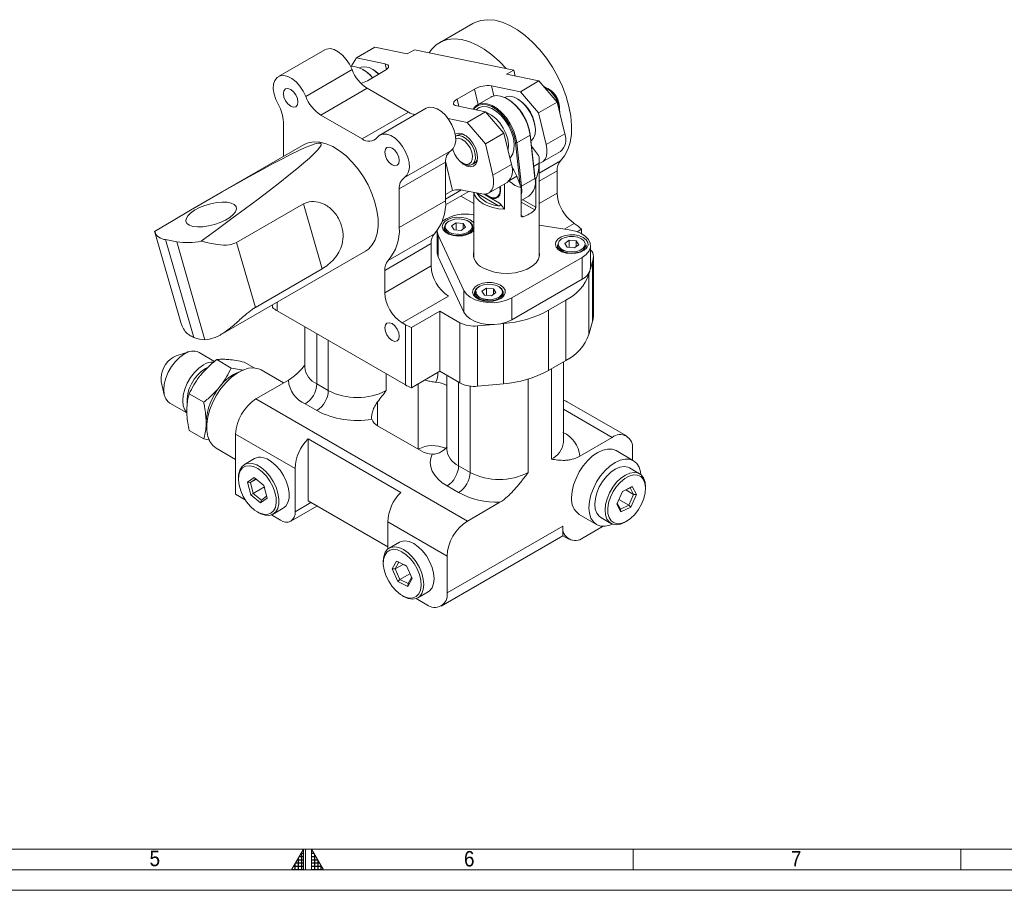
# Model space of a CAD drawing. Header units: millimetres. Extents: x 10 to 831, y 10 to 584.
# Tile 3 of 6: x 350 to 591, y 10 to 222. Entities that reach past the tile are written whole.
import ezdxf

# ---------------------------------------------------------------- set-up
doc = ezdxf.new("R2010")
doc.units = ezdxf.units.MM
doc.linetypes.add('SLD-Solido', pattern=[0])
doc.styles.add('SLDTEXTSTYLE2', font='GOTHIC.TTF', dxfattribs={"width": 0.913})

msp = doc.modelspace()

# ---------------------------------------------------------------- hatches: boundary and pattern name
at = {"linetype": 'Continuous'}
h = msp.add_hatch(dxfattribs=at)
h.set_pattern_fill('NET', color=8, scale=0.25, style=0)
h.paths.add_polyline_path([(419.5, 15), (419.5, 20), (416.61325, 15)], flags=0)
h = msp.add_hatch(dxfattribs=at)
h.set_pattern_fill('NET', color=8, scale=0.25, style=0)
h.paths.add_polyline_path([(421.5, 15), (424.38675, 15), (421.5, 20)], flags=0)

# ---------------------------------------------------------------- linework, layer by layer
at = {"color": 7, "linetype": 'SLD-Solido', "lineweight": 15}
for p, q in [((460.83234, 221.5481), (452.70061, 216.85376)), ((424.69826, 215.14093), (413.38455, 208.60967)), ((436.9495, 215.74979), (432.42402, 213.13728)), ((444.85775, 214.12648), (436.9495, 215.74979)), ((446.62551, 215.14699), (444.85775, 214.12648)), ((446.62551, 215.14699), (470.85503, 210.17345)), ((432.42402, 213.13728), (431.25946, 211.18647)), ((439.49096, 211.68666), (432.42402, 213.13728)), ((431.36199, 210.29951), (420.04828, 203.76824)), ((433.9696, 210.3337), (433.82821, 210.41535)), ((435.14613, 207.59837), (439.38877, 210.04759)), ((436.44428, 210.33358), (436.30288, 210.41523)), ((470.85503, 210.17345), (469.08726, 209.15294)), ((476.9955, 207.52963), (469.08726, 209.15294)), ((470.85503, 210.17345), (471.20468, 208.71831)), ((472.47002, 204.91713), (476.9955, 207.52963)), ((476.9955, 207.52963), (481.44486, 202.32698)), ((435.02596, 205.75513), (423.71225, 199.22387)), ((445.11881, 199.92866), (435.02596, 205.75513)), ((461.26263, 205.55759), (457.01999, 203.10837)), ((472.47002, 204.91713), (465.40308, 206.36774)), ((476.91937, 199.71448), (472.47002, 204.91713)), ((479.53459, 205.47589), (479.18109, 205.68002)), ((465.23303, 203.59969), (461.98034, 201.72195)), ((469.37502, 203.12144), (469.23362, 203.2031)), ((471.84969, 203.12133), (471.7083, 203.20298)), ((481.44486, 202.32698), (476.91937, 199.71448)), ((483.2879, 194.65679), (481.44486, 202.32698)), ((445.11881, 199.92866), (433.8051, 193.39739)), ((449.44699, 200.85379), (438.13329, 194.32252)), ((456.9178, 201.4693), (463.98474, 200.01868)), ((459.45926, 197.40617), (463.98474, 200.01868)), ((463.98474, 200.01868), (468.43409, 194.81603)), ((476.91937, 199.71448), (478.76241, 192.04428)), ((482.00906, 200.78131), (482.00906, 201.18951)), ((414.61654, 197.51734), (414.61654, 189.09494)), ((433.8051, 193.39739), (423.71225, 199.22387)), ((459.45926, 197.40617), (454.81132, 198.36025)), ((463.90861, 192.20352), (459.45926, 197.40617)), ((468.43409, 194.81603), (463.90861, 192.20352)), ((470.27713, 187.14583), (468.43409, 194.81603)), ((476.127, 195.54874), (476.127, 195.71202)), ((457.19195, 194.339), (456.6747, 194.0404)), ((471.58481, 192.44214), (471.30327, 192.41929)), ((472.45279, 182.03871), (471.30327, 192.41929)), ((471.58481, 192.44214), (474.8375, 194.31988)), ((471.58481, 192.44214), (472.76105, 181.82031)), ((474.8388, 194.46031), (474.8375, 194.31988)), ((476.01374, 183.69805), (474.8375, 194.31988)), ((474.8388, 194.46031), (475.95376, 184.3919)), ((478.76241, 192.04428), (483.2879, 194.65679)), ((419.64001, 191.99493), (397.08102, 178.97191)), ((455.45195, 190.46436), (444.13825, 183.93309)), ((456.13873, 190.28384), (455.93211, 190.85189)), ((465.75165, 184.53332), (463.90861, 192.20352)), ((477.72391, 187.67691), (482.2494, 190.28942)), ((454.21452, 187.72045), (442.90081, 181.18918)), ((454.21452, 178.30617), (454.21452, 187.72045)), ((455.92819, 180.81293), (454.21843, 187.92847)), ((458.32058, 187.51444), (458.67408, 187.31031)), ((477.04, 187.43699), (477.04648, 188.95389)), ((477.06219, 164.5092), (477.06219, 188.26085)), ((460.67438, 187.11201), (461.19163, 187.41061)), ((465.75165, 184.53332), (470.27713, 187.14583)), ((481.43813, 185.58673), (481.43813, 180.14017)), ((464.71315, 180.16595), (469.23863, 182.77846)), ((471.58103, 184.28559), (472.66796, 181.48412)), ((472.76105, 181.82031), (476.01374, 183.69805)), ((476.2035, 183.52514), (475.97653, 184.11012)), ((476.06254, 182.84098), (476.06254, 182.92262)), ((476.2035, 176.71719), (476.2035, 183.52514)), ((442.90081, 171.7749), (442.90081, 181.18918)), ((454.18669, 177.29823), (459.88827, 180.58968)), ((454.21452, 179.82365), (455.92819, 180.81293)), ((458.69526, 180.83456), (463.01436, 179.94799)), ((461.06219, 180.34871), (461.06219, 164.5092)), ((468.5612, 176.23088), (468.5612, 182.38739)), ((472.66796, 181.48412), (472.66796, 174.67617)), ((454.21452, 178.30617), (442.90081, 171.7749)), ((461.06219, 177.61501), (457.89881, 179.44119)), ((461.82024, 180.12242), (461.80207, 180.19684)), ((467.11174, 177.0677), (461.82024, 180.12242)), ((464.81911, 179.37099), (464.96051, 179.28934)), ((464.81955, 179.20743), (467.36905, 177.73563)), ((472.66796, 178.34437), (474.50894, 179.40714)), ((419.47746, 177.50868), (403.19169, 168.1071)), ((419.47746, 177.50868), (424.04741, 161.65098)), ((461.06219, 174.8463), (460.97442, 174.85987)), ((452.16269, 170.95655), (452.16269, 165.64904)), ((453.89492, 171.81375), (453.89492, 170.85915)), ((455.68755, 172.14523), (456.79352, 172.91474)), ((455.68755, 172.14523), (456.28895, 171.20755)), ((457.99633, 171.03938), (456.28895, 171.20755)), ((456.79352, 172.91474), (458.5009, 172.74657)), ((456.79352, 171.15785), (456.79352, 172.91474)), ((457.99633, 171.03938), (459.1023, 171.80889)), ((459.1023, 171.80889), (458.5009, 172.74657)), ((458.5009, 171.39045), (458.5009, 172.74657)), ((460.89492, 170.85915), (460.89492, 171.81375)), ((484.39688, 171.2368), (477.06219, 172.37136)), ((486.36209, 170.73579), (487.40155, 171.33586)), ((487.40155, 170.26587), (487.40155, 171.33586)), ((383.20013, 170.6034), (389.54437, 148.58893)), ((388.55334, 168.27122), (385.86117, 168.82384)), ((385.86117, 168.82384), (392.74759, 144.92801)), ((440.18117, 163.7162), (451.49488, 170.24747)), ((452.40121, 169.91066), (458.67724, 156.38917)), ((452.40121, 164.60315), (452.40121, 169.91066)), ((457.35735, 170.13022), (457.07454, 170.13572)), ((483.29259, 167.87518), (484.39856, 168.64469)), ((486.10593, 168.47652), (484.39856, 168.64469)), ((484.39856, 166.8878), (484.39856, 168.64469)), ((486.10593, 168.47652), (486.70734, 167.53884)), ((486.10593, 167.1204), (486.10593, 168.47652)), ((388.55334, 168.27122), (395.43976, 144.37539)), ((399.26557, 145.59294), (434.63879, 166.01347)), ((403.19169, 168.1071), (407.76164, 152.24941)), ((450.67898, 167.82986), (439.36527, 161.29859)), ((450.67898, 167.82986), (450.67898, 162.38329)), ((481.49996, 167.5437), (481.49996, 166.5891)), ((483.29259, 167.87518), (483.89399, 166.9375)), ((483.89399, 166.9375), (485.60137, 166.76933)), ((486.70734, 167.53884), (485.60137, 166.76933)), ((488.49996, 166.5891), (488.49996, 167.5437)), ((489.58515, 162.02596), (489.58515, 167.33348)), ((452.40121, 164.60315), (458.67724, 151.08165)), ((470.38847, 154.57763), (487.5349, 164.47605)), ((487.5349, 159.16853), (487.5349, 164.47605)), ((490.06283, 163.49381), (489.56302, 161.70488)), ((490.06283, 148.79608), (490.06283, 163.49381)), ((490.28703, 149.99211), (490.28703, 164.68984)), ((490.29477, 150.15272), (490.29477, 164.85045)), ((407.76164, 152.24941), (424.04741, 161.65098)), ((439.36527, 155.85203), (450.67898, 162.38329)), ((439.36527, 155.85203), (439.36527, 161.29859)), ((489.38404, 161.06428), (489.18541, 160.35337)), ((470.38847, 149.27011), (487.5349, 159.16853)), ((489.18541, 160.35337), (489.18541, 145.65564)), ((458.67724, 151.08165), (458.67724, 156.38917)), ((464.19026, 156.9787), (463.08429, 156.20918)), ((465.89764, 156.81052), (464.19026, 156.9787)), ((464.19026, 155.22181), (464.19026, 156.9787)), ((465.89764, 156.81052), (466.49905, 155.87284)), ((465.89764, 155.4544), (465.89764, 156.81052)), ((454.92162, 155.03482), (443.60792, 148.50356)), ((461.29167, 155.87771), (461.29167, 154.9231)), ((463.6857, 155.2715), (463.08429, 156.20918)), ((465.39308, 155.10333), (463.6857, 155.2715)), ((465.39308, 155.10333), (466.49905, 155.87284)), ((468.29167, 154.9231), (468.29167, 155.87771)), ((470.38847, 149.27011), (470.38847, 154.57763)), ((483.58273, 154.02775), (479.29353, 151.55165)), ((483.58273, 139.33002), (483.58273, 154.02775)), ((411.93985, 152.2626), (411.93985, 152.90965)), ((479.29353, 151.55165), (479.29353, 136.85392)), ((444.42781, 133.33251), (413.08953, 151.42371)), ((445.88098, 147.36654), (452.80031, 151.36099)), ((452.80031, 151.36099), (457.69042, 148.53798)), ((452.80031, 151.36099), (452.80031, 136.66325)), ((490.29477, 150.15272), (490.28703, 149.99211)), ((419.81933, 147.53868), (419.81933, 137.67938)), ((444.42781, 148.03024), (443.60792, 148.50356)), ((444.42781, 133.33251), (444.42781, 148.03024)), ((445.88098, 147.36654), (445.88098, 132.66881)), ((457.69042, 133.84025), (457.69042, 148.53798)), ((465.99491, 148.0993), (462.02211, 147.72939)), ((462.02211, 147.72939), (462.02211, 133.03166)), ((468.33605, 148.31729), (467.10459, 148.20263)), ((468.33605, 133.61955), (468.33605, 148.31729)), ((490.06283, 148.79608), (489.18541, 145.65564)), ((387.74648, 140.14923), (388.41623, 140.44915)), ((391.5552, 141.43807), (388.41623, 140.44915)), ((397.82475, 139.08749), (394.00811, 141.29079)), ((401.86846, 137.46161), (398.31667, 139.51201)), ((395.59537, 137.37566), (396.08462, 137.62762)), ((407.47613, 137.50166), (405.03419, 138.91137)), ((483.58273, 139.33002), (479.29353, 136.85392)), ((482.95285, 119.3102), (482.95285, 138.96639)), ((414.65601, 133.8237), (409.15594, 136.99883)), ((445.88098, 132.66881), (452.80031, 136.66325)), ((452.80031, 136.66325), (457.69042, 133.84025)), ((454.46757, 135.70076), (454.46757, 117.67738)), ((384.79739, 134.18044), (385.51074, 130.96763)), ((411.43456, 131.964), (415.82006, 134.49569)), ((422.74827, 133.59734), (425.57669, 131.96453)), ((468.33605, 133.61955), (462.02211, 133.03166)), ((395.15094, 129.10508), (391.59916, 131.15549)), ((407.89902, 129.92297), (411.43456, 131.964)), ((407.89902, 129.92297), (459.51782, 100.12408)), ((386.86495, 128.91711), (391.01612, 126.52069)), ((422.74827, 127.06555), (419.91984, 128.69836)), ((498.37287, 120.88084), (483.87719, 129.24902)), ((448.20411, 117.26865), (437.59751, 123.39171)), ((395.15094, 120.14791), (391.59916, 122.19832)), ((417.44496, 112.98158), (402.94928, 121.34976)), ((402.94928, 121.34976), (402.94928, 106.65203)), ((494.87316, 120.53428), (486.95212, 115.96156)), ((396.60838, 119.86705), (395.15094, 120.14791)), ((398.15683, 117.94575), (402.94928, 115.17913)), ((420.62695, 120.15732), (443.25436, 107.09479)), ((420.62695, 120.15732), (420.62695, 105.02001)), ((500.0799, 114.85653), (495.83726, 117.30575)), ((499.82291, 115.00489), (499.82291, 117.67593)), ((407.58129, 115.36889), (405.08284, 113.92657)), ((457.3965, 113.59534), (460.22493, 111.96253)), ((501.57843, 111.68211), (499.07998, 113.12443)), ((403.63281, 110.72165), (403.63281, 110.34066)), ((405.88007, 109.60744), (407.48937, 110.769)), ((407.48937, 110.769), (409.86187, 108.83529)), ((417.44496, 112.98158), (417.44496, 102.36654)), ((406.64328, 106.51216), (405.88007, 109.60744)), ((405.88007, 109.60744), (406.58326, 109.49375)), ((407.8936, 110.43954), (406.58326, 109.49375)), ((408.02958, 110.3287), (406.58326, 109.49375)), ((406.58326, 109.49375), (407.22641, 106.88538)), ((409.95436, 108.46019), (407.22641, 106.88538)), ((409.86187, 108.83529), (410.62509, 105.74002)), ((457.3965, 107.06355), (454.56807, 108.69636)), ((499.24295, 108.22802), (497.35751, 107.32145)), ((497.37639, 107.36375), (499.79025, 108.5244)), ((499.24295, 108.22802), (499.79025, 108.5244)), ((500.11287, 106.59784), (499.24295, 108.22802)), ((499.79025, 108.5244), (500.82256, 106.58992)), ((503.02846, 108.0962), (503.02846, 108.4772)), ((405.27954, 105.3068), (402.94928, 106.65203)), ((406.64328, 106.51216), (407.22641, 106.88538)), ((409.01579, 104.57846), (406.64328, 106.51216)), ((407.22641, 106.88538), (409.22571, 105.25585)), ((409.22571, 105.25585), (410.51501, 106.18644)), ((495.99483, 104.26862), (497.37639, 107.36375)), ((498.17691, 107.71544), (500.11287, 106.59784)), ((498.94863, 103.98958), (500.11287, 106.59784)), ((500.82256, 106.58992), (499.441, 103.49479)), ((500.11287, 106.59784), (500.82256, 106.58992)), ((410.62509, 105.74002), (409.01579, 104.57846)), ((409.22571, 105.25585), (409.01579, 104.57846)), ((416.40923, 100.07733), (422.79904, 103.76609)), ((440.07238, 93.79439), (420.62695, 105.02001)), ((467.43886, 104.6968), (459.51782, 100.12408)), ((497.02713, 102.33414), (495.99483, 104.26862)), ((496.10815, 104.52251), (496.91447, 103.01151)), ((496.50099, 105.40258), (498.94863, 103.98958)), ((496.91447, 103.01151), (498.94863, 103.98958)), ((499.441, 103.49479), (497.02713, 102.33414)), ((498.94863, 103.98958), (499.441, 103.49479)), ((408.25183, 102.33943), (408.58175, 102.1489)), ((413.90943, 100.32486), (411.67362, 101.61557)), ((412.08228, 101.80188), (414.58072, 103.2442)), ((486.83799, 101.71687), (491.08063, 99.26765)), ((492.08055, 100.99975), (494.57899, 99.55742)), ((497.02713, 102.33414), (496.91447, 103.01151)), ((454.56807, 91.55087), (440.07238, 99.91905)), ((440.07238, 93.25556), (440.07238, 99.91905)), ((454.56807, 82.56892), (482.85234, 98.89708)), ((492.66613, 98.84667), (487.80209, 96.03872)), ((498.07951, 99.90445), (498.40944, 100.09497)), ((453.11804, 79.364), (482.85234, 96.52925)), ((482.85234, 96.52925), (484.30237, 95.69216)), ((442.93663, 94.95868), (440.43818, 93.51636)), ((454.56807, 82.56892), (454.56807, 91.55087)), ((438.98815, 90.31145), (438.98815, 89.93046)), ((441.19287, 88.44189), (442.23854, 90.36133)), ((442.78392, 90.06453), (441.90274, 88.44702)), ((443.82486, 89.55663), (441.90274, 88.44702)), ((442.23854, 90.36133), (444.65359, 89.18297)), ((442.78392, 90.06453), (442.23854, 90.36133)), ((444.67088, 89.14384), (442.78392, 90.06453)), ((444.65359, 89.18297), (446.02297, 86.08517)), ((441.90274, 88.44702), (441.19287, 88.44189)), ((442.56225, 85.34408), (441.19287, 88.44189)), ((441.90274, 88.44702), (443.05672, 85.83652)), ((445.50748, 87.25131), (443.05672, 85.83652)), ((442.56225, 85.34408), (443.05672, 85.83652)), ((444.9773, 84.16573), (442.56225, 85.34408)), ((443.05672, 85.83652), (445.09187, 84.84352)), ((446.02297, 86.08517), (444.9773, 84.16573)), ((444.9773, 84.16573), (445.09187, 84.84352)), ((445.09187, 84.84352), (445.90889, 86.34323)), ((443.60717, 81.92923), (443.93709, 81.7387)), ((447.43761, 81.39168), (449.93606, 82.834)), ((449.61832, 79.71056), (447.02896, 81.20537)), ((20, 20), (821, 20))]:
    msp.add_line(p, q, dxfattribs=at)
at = {"color": 8, "linetype": 'SLD-Solido', "lineweight": 15}
for p, q in [((439.81576, 210.33493), (439.49096, 211.68666)), ((462.15944, 201.82535), (461.26263, 205.55759)), ((465.99668, 203.89734), (465.40308, 206.36774)), ((457.43957, 201.36219), (457.01999, 203.10837)), ((477.06219, 185.00716), (482.25402, 188.00434)), ((477.04, 187.43699), (475.70208, 186.66463)), ((481.43813, 185.58673), (477.06219, 183.06055)), ((471.58103, 184.28559), (469.80245, 183.25884)), ((476.01374, 183.69805), (476.01439, 183.76827)), ((454.21452, 178.71772), (458.05907, 180.93713)), ((472.54435, 181.80272), (472.76105, 181.82031)), ((463.64559, 179.88514), (464.81955, 179.20743)), ((475.95363, 176.04496), (472.66796, 177.94174)), ((473.0264, 178.55129), (476.2035, 176.71719)), ((477.06219, 177.61399), (481.43813, 180.14017)), ((472.66797, 174.6761), (473.1252, 174.41215)), ((485.62799, 172.76123), (483.28519, 171.40876)), ((413.08953, 153.57334), (413.08953, 151.42371)), ((422.74827, 145.84784), (422.74827, 133.59734)), ((425.57669, 144.21503), (425.57669, 131.96453)), ((480.02392, 115.22816), (480.02392, 137.27556)), ((439.71883, 136.05095), (439.71883, 131.96453)), ((474.36706, 134.77099), (474.36706, 111.96253)), ((447.497, 133.60172), (447.497, 117.67686)), ((457.3965, 134.00992), (457.3965, 113.59534)), ((460.22493, 111.96253), (460.22493, 133.05327)), ((437.59751, 129.25018), (437.59751, 123.39171)), ((494.87316, 120.53428), (482.95285, 127.41573)), ((417.44496, 102.36654), (421.33417, 104.61173))]:
    msp.add_line(p, q, dxfattribs=at)
at = {"color": 7, "linetype": 'SLD-Solido', "lineweight": 0}
for p, q in [((419.5, 20), (416.61325, 15)), ((419.5, 15), (419.5, 20)), ((420, 15), (420, 20)), ((421.5, 15), (421.5, 20)), ((421.5, 20), (424.38675, 15)), ((500, 20), (500, 15)), ((580, 20), (580, 15)), ((15, 15), (826, 15)), ((416.61325, 15), (419.5, 15)), ((421.5, 15), (424.38675, 15)), ((10, 10), (831, 10))]:
    msp.add_line(p, q, dxfattribs=at)
at = {"color": 7, "linetype": 'SLD-Solido', "lineweight": 15, "flags": 128}
for points in [[(460.83234, 221.5481), (461.36071, 221.82248), (462.84193, 222.31439), (464.46516, 222.48484), (466.20153, 222.33078), (468.0202, 221.85496), (469.88883, 221.06583), (471.77422, 219.97741), (473.64286, 218.60907), (475.46152, 216.9851), (477.1979, 215.13438), (478.82112, 213.0898), (480.30234, 210.8877), (481.61524, 208.56722), (482.73646, 206.1696), (483.6461, 203.73746), (484.32798, 201.31402), (484.76997, 198.94236), (484.96424, 196.66462), (484.90731, 194.52129), (484.60022, 192.55048), (484.0484, 190.78719), (483.26167, 189.26278), (482.25402, 188.00434)], [(468.96005, 210.56243), (467.3298, 212.29075), (465.51113, 213.91472), (463.64249, 215.28307), (461.75711, 216.37148), (459.88847, 217.16061), (458.0698, 217.63643), (456.33343, 217.79049), (454.71021, 217.62005), (453.22898, 217.12813), (451.91609, 216.32348), (450.79486, 215.2204), (450.21442, 214.4103)], [(431.36199, 210.29951), (430.74075, 211.60232), (429.94127, 212.80803), (429.01038, 213.84599), (428.0026, 214.65541), (426.97698, 215.18885), (425.99361, 215.41509), (425.11007, 215.32086), (424.69826, 215.14093)], [(439.38877, 210.04759), (439.76382, 210.29447), (440.04686, 210.54778), (440.22703, 210.7978), (440.29738, 211.03491), (440.25522, 211.25002), (440.10217, 211.43484), (439.84411, 211.58228), (439.49096, 211.68666)], [(437.87489, 209.17365), (437.66394, 209.3812), (436.60872, 210.22639), (435.53536, 210.78091), (434.50737, 211.01196), (433.58553, 210.90588), (433.17741, 210.72508)], [(420.04828, 203.76824), (419.42704, 205.07106), (418.62756, 206.27676), (417.69667, 207.31472), (416.68889, 208.12414), (415.66328, 208.65759), (414.6799, 208.88382), (413.79637, 208.78959), (413.06444, 208.38041), (412.527, 207.68025), (412.21552, 206.73013), (412.14826, 205.58571), (412.32915, 204.31403), (412.74761, 202.98958), (413.3791, 201.68997)], [(416.3843, 205.45473), (415.70781, 205.68987), (415.1343, 205.57844), (414.7511, 205.13739), (414.61654, 204.43388), (414.7511, 203.57501), (415.1343, 202.69153), (415.70781, 201.91794), (416.3843, 201.37202), (417.0608, 201.13688), (417.6343, 201.24831), (418.01751, 201.68935), (418.15207, 202.39286), (418.01751, 203.25173), (417.6343, 204.13522), (417.0608, 204.9088), (416.3843, 205.45473)], [(457.01999, 203.10837), (456.64494, 202.8615), (456.3619, 202.60818), (456.18173, 202.35816), (456.11138, 202.12105), (456.15354, 201.90594), (456.30659, 201.72112), (456.56465, 201.57368), (456.9178, 201.4693)], [(460.92654, 200.64643), (461.45063, 201.32171), (462.27734, 201.86965), (463.27432, 202.09218), (464.39573, 201.97906), (465.59, 201.5355), (466.80221, 200.78188), (467.9766, 199.75288), (469.05918, 198.4958), (470.00015, 197.06848), (470.75624, 195.53652), (471.29269, 193.97041), (471.58481, 192.44214)], [(474.8375, 194.31988), (474.54538, 195.84815), (474.00893, 197.41426), (473.25284, 198.94621), (472.31187, 200.37354), (471.22929, 201.63062), (470.0549, 202.65962), (468.84269, 203.41323), (467.64842, 203.8568), (466.52701, 203.96992), (465.53003, 203.74739), (465.23303, 203.59969)], [(475.0215, 192.81052), (475.11357, 192.88184), (475.69265, 193.59318), (476.03602, 194.57109), (476.12336, 195.75774), (475.94951, 197.08294), (475.52475, 198.46829), (474.87421, 199.83187), (474.03636, 201.093), (473.06077, 202.1771), (472.00513, 203.02004), (470.9319, 203.57196), (469.90454, 203.80023), (468.98384, 203.69132), (468.58283, 203.51282)], [(455.45195, 190.46436), (456.08345, 191.03486), (456.5019, 191.87618), (456.6828, 192.939), (456.61554, 194.16108), (456.30406, 195.47082), (455.76662, 196.7915), (455.03469, 198.04574), (454.15116, 199.16008), (453.16778, 200.06923), (452.14216, 200.71994), (451.13439, 201.07407), (450.20349, 201.1109), (449.44699, 200.85379)], [(471.30327, 192.41929), (471.01845, 193.90935), (470.49541, 195.43631), (469.75822, 196.92996), (468.84078, 198.32161), (467.78527, 199.54725), (466.64023, 200.55053), (465.45833, 201.28531), (464.29392, 201.71778), (463.20054, 201.82807), (462.22848, 201.61111), (461.42245, 201.07687), (461.04068, 200.623)], [(456.54808, 194.54378), (456.69252, 194.6227), (457.44141, 194.77854), (458.30347, 194.60159), (459.20885, 194.10618), (460.0842, 193.33245), (460.85861, 192.34308), (461.46935, 191.21822), (461.86692, 190.04901), (462.01913, 188.93016), (461.91365, 187.95233), (461.55901, 187.19471), (460.98395, 186.71871), (460.23506, 186.56287), (459.373, 186.73982), (458.46762, 187.23523), (457.59227, 188.00896), (457.15325, 188.52645)], [(419.64001, 191.99493), (420.66592, 192.44361), (422.02435, 192.6868), (423.50267, 192.60928), (425.06624, 192.21288), (426.6784, 191.50687), (428.30136, 190.50781), (429.89709, 189.23911), (431.42818, 187.73052), (432.85874, 186.01739), (434.15525, 184.13987), (435.28731, 182.14198), (436.22839, 180.07055), (436.95644, 177.97412), (437.45438, 175.90183), (437.71054, 173.90226), (437.71893, 172.02227), (437.47934, 170.30594), (436.9974, 168.79348), (436.28439, 167.52036), (435.35703, 166.51641), (434.63879, 166.01347)], [(444.13825, 183.93309), (444.76974, 184.5036), (445.18819, 185.34491), (445.36909, 186.40773), (445.30183, 187.62981), (444.99035, 188.93955), (444.45291, 190.26023), (443.72098, 191.51448), (442.83745, 192.62882), (441.85407, 193.53796), (440.82845, 194.18867), (439.82068, 194.54281), (438.88978, 194.57963), (438.0903, 194.29699), (437.46907, 193.71143)], [(455.95913, 190.8818), (456.04444, 190.56534), (456.45584, 189.57034), (457.04981, 188.65383), (457.76822, 187.90551), (458.54073, 187.39864), (459.29173, 187.18283), (459.94771, 187.27921), (460.44446, 187.67835), (460.73334, 188.34116), (460.78608, 189.20278), (460.59753, 190.17887), (460.18613, 191.17386), (459.59216, 192.09037), (458.87375, 192.83869), (458.10124, 193.34556), (457.35024, 193.56137), (456.69426, 193.46499)], [(456.6747, 194.0404), (456.81542, 194.11093), (457.52631, 194.22398), (458.33923, 194.0129), (459.18194, 193.49646), (459.97957, 192.72054), (460.66124, 191.75409), (461.16638, 190.68297), (461.45011, 189.60237), (461.48722, 188.6083), (461.27441, 187.78909), (460.83059, 187.21752), (460.19519, 186.94439), (459.42468, 186.99396), (458.67408, 187.31031)], [(441.13304, 191.16758), (441.80954, 190.62166), (442.38304, 189.84807), (442.76625, 188.96459), (442.90081, 188.10572), (442.76625, 187.40221), (442.38304, 186.96117), (441.80954, 186.84974), (441.13304, 187.08488), (440.45655, 187.6308), (439.88304, 188.40439), (439.49984, 189.28787), (439.36527, 190.14674), (439.49984, 190.85025), (439.88304, 191.29129), (440.45655, 191.40273), (441.13304, 191.16758)], [(478.76241, 192.04428), (478.93862, 191.00394), (478.95288, 190.03543), (478.80462, 189.17598), (478.49956, 188.45861), (478.04941, 187.91089), (477.47147, 187.55386), (477.06219, 187.4353)], [(470.3933, 186.57035), (470.89473, 185.7463), (471.58103, 184.28559)], [(463.01436, 179.94799), (463.77719, 179.89031), (464.4607, 180.04291), (465.03864, 180.39993), (465.48879, 180.94765), (465.79386, 181.66502), (465.94211, 182.52448), (465.92786, 183.49299), (465.75165, 184.53332)], [(468.5612, 176.23088), (467.13456, 176.35788), (465.77068, 176.63082), (464.51397, 177.0408), (463.40533, 177.57448), (462.48087, 178.21448), (461.77068, 178.93997), (461.29789, 179.72732), (461.10942, 180.33902)], [(464.06886, 179.92765), (464.6863, 179.45148), (465.52213, 179.07309), (466.28919, 179.02757), (466.91239, 179.31937), (467.33072, 179.91993), (467.50324, 180.77046), (467.42442, 181.73113)], [(464.81955, 179.20743), (465.65324, 178.87126), (466.41285, 178.85517), (467.0309, 179.16059), (467.45245, 179.76038), (467.64006, 180.60126), (467.57706, 181.6085), (467.53982, 181.79776)], [(472.76105, 181.82031), (472.79167, 180.46711), (472.66797, 179.63804)], [(392.52384, 172.02824), (393.63707, 171.9028), (394.93001, 171.94107), (396.33295, 172.14098), (397.77026, 172.49176), (399.16446, 172.97449), (400.44037, 173.56314), (401.52923, 174.226), (402.37233, 174.92731), (402.9242, 175.62928), (403.15512, 176.29405), (403.05262, 176.8858), (402.62223, 177.37262), (401.88715, 177.72826), (400.88702, 177.93355), (399.67575, 177.97744), (398.31863, 177.85753), (396.88884, 177.58032), (395.46345, 177.16073), (394.11931, 176.62139), (392.92887, 175.99137), (391.95632, 175.30465), (391.25408, 174.59823), (390.86002, 173.91021), (390.79538, 173.27767), (391.06364, 172.73471), (391.65033, 172.31061), (392.52384, 172.02824)], [(463.91301, 179.90307), (463.98585, 179.83382), (464.81955, 179.20743)], [(460.22335, 173.60988), (459.264, 174.01862), (458.13857, 174.24596), (456.94707, 174.27169), (455.79536, 174.09354), (454.78577, 173.72733), (454.00803, 173.20561), (453.53122, 172.57472), (453.39772, 171.89072), (453.61939, 171.2144), (454.17653, 170.60584), (455.01964, 170.11913), (456.07381, 169.79749), (457.24536, 169.66953), (458.4302, 169.74659), (459.52305, 170.02185), (460.42681, 170.47083), (461.06117, 171.05365), (461.06219, 171.05499)], [(454.99245, 173.28308), (454.70134, 173.10392), (454.14257, 172.56026), (453.90215, 171.94353), (454.00363, 171.31409), (454.43708, 170.73357), (455.16006, 170.25878), (456.1018, 169.93621), (457.17013, 169.79742), (458.26045, 169.856), (459.26606, 170.10623), (460.0885, 170.52359), (460.64728, 171.06725), (460.8877, 171.68398), (460.78622, 172.31341), (460.35277, 172.89394), (459.7974, 173.28308)], [(459.50208, 173.44318), (458.56328, 173.75872), (457.49788, 173.88119), (456.42131, 173.79731), (455.45025, 173.51619), (454.68993, 173.06827), (454.22273, 172.50211), (454.09929, 171.87905), (454.33299, 171.26661), (454.89849, 170.73116), (455.73452, 170.33072), (456.75048, 170.10869), (457.83627, 170.08913), (458.87424, 170.27415), (459.7519, 170.64371), (460.37415, 171.15776), (460.67355, 171.76059), (460.61766, 172.38688), (460.21254, 172.96876), (459.50208, 173.44318)], [(461.06219, 172.89913), (460.93139, 173.05606), (460.22335, 173.60988)], [(452.16269, 170.95655), (452.16565, 170.83902), (452.40121, 169.91066)], [(487.5349, 164.47605), (488.54296, 165.21204), (489.22984, 166.0624), (489.55851, 166.98128), (489.51124, 167.91915), (489.09058, 168.82545), (488.31921, 169.65131), (487.23872, 170.35222), (485.90735, 170.89039), (484.39688, 171.2368)], [(487.82839, 169.33983), (486.86904, 169.74857), (485.74361, 169.97591), (484.5521, 170.00164), (483.40039, 169.82349), (482.39081, 169.45728), (481.61306, 168.93555), (481.13626, 168.30466), (481.00276, 167.62067), (481.22443, 166.94435), (481.78157, 166.33579), (482.62468, 165.84907), (483.67885, 165.52744), (484.8504, 165.39948), (486.03524, 165.47654), (487.12809, 165.7518), (488.03185, 166.20078), (488.66621, 166.7836), (488.97481, 167.44847), (488.93023, 168.13631), (488.53642, 168.786), (487.82839, 169.33983)], [(486.14579, 165.92049), (487.08855, 166.23207), (487.80498, 166.70348), (488.21744, 167.28364), (488.28123, 167.90968), (487.98945, 168.51376), (487.37372, 169.03041), (486.50075, 169.40365), (485.46514, 169.59304), (484.37913, 169.57804), (483.36039, 169.36029), (482.51933, 168.96338), (481.94708, 168.43033), (481.70566, 167.81889), (481.82122, 167.19533), (482.28126, 166.62721), (483.03591, 166.17611), (484.00339, 165.89091), (485.07887, 165.80251), (486.14579, 165.92049)], [(477.06219, 165.97419), (477.06246, 165.97319), (477.15109, 164.99697), (476.88618, 164.03145), (476.27934, 163.11882), (475.35707, 162.29898), (474.15968, 161.60774), (472.73951, 161.07532), (471.15862, 160.725), (469.48611, 160.57207), (467.79507, 160.62324), (466.15941, 160.87625), (464.65061, 161.32005), (463.33462, 161.93524)], [(481.49996, 167.5437), (481.50282, 167.462), (481.71772, 166.84214), (482.25391, 166.29095), (483.05889, 165.86239), (484.05389, 165.59841), (485.14149, 165.52485), (486.21524, 165.64891)], [(452.16269, 165.64904), (452.16565, 165.53151), (452.40121, 164.60315)], [(458.67724, 156.38917), (459.27731, 155.51719), (460.20954, 154.74861), (461.42368, 154.12485), (462.85428, 153.67955), (464.4242, 153.43671), (466.04881, 153.40942), (467.64053, 153.59915), (469.11356, 153.99568), (470.38847, 154.57763)], [(467.6201, 157.67383), (466.66075, 158.08257), (465.53532, 158.30991), (464.34381, 158.33564), (463.1921, 158.15749), (462.18252, 157.79128), (461.40477, 157.26956), (460.92797, 156.63867), (460.79447, 155.95467), (461.01614, 155.27835), (461.57328, 154.66979), (462.41639, 154.18308), (463.47056, 153.86145), (464.64211, 153.73348), (465.82695, 153.81055), (466.9198, 154.0858), (467.82356, 154.53478), (468.45792, 155.1176), (468.76652, 155.78247), (468.72194, 156.47031), (468.32813, 157.12001), (467.6201, 157.67383)], [(461.34153, 156.21753), (461.32849, 155.58542), (461.65444, 154.98192), (462.28749, 154.46611), (463.16567, 154.08848), (464.20301, 153.88598), (465.29798, 153.87845), (466.34338, 154.06662), (467.23689, 154.43207), (467.89104, 154.93904), (468.24181, 155.53788), (468.25486, 156.16999), (467.9289, 156.77349), (467.29585, 157.2893), (467.19414, 157.34703)], [(461.53868, 156.36142), (461.53472, 155.7343), (461.8837, 155.14042), (462.54781, 154.64414), (463.45507, 154.29922), (464.50717, 154.14306), (465.59011, 154.19257), (466.58652, 154.44238), (467.38843, 154.86544), (467.90894, 155.41588), (468.09165, 156.03407), (467.91675, 156.65301), (467.40321, 157.20563), (466.60666, 157.63205), (465.61343, 157.88605), (464.53115, 157.94012), (463.4771, 157.78838), (462.56551, 157.4473), (461.89515, 156.95382), (461.53868, 156.36142)], [(479.13827, 154.32127), (478.96326, 154.21841), (478.78509, 154.11738)], [(458.67724, 151.08165), (459.27731, 150.20967), (460.20954, 149.44109), (461.42368, 148.81734), (462.85428, 148.37203), (464.4242, 148.12919), (466.04881, 148.1019), (467.64053, 148.29164), (469.11356, 148.68817), (470.38847, 149.27011)], [(441.13304, 148.29919), (440.45655, 148.53433), (439.88304, 148.4229), (439.49984, 147.98186), (439.36527, 147.27835), (439.49984, 146.41947), (439.88304, 145.53599), (440.45655, 144.76241), (441.13304, 144.21649), (441.80954, 143.98134), (442.38304, 144.09277), (442.76625, 144.53382), (442.90081, 145.23733), (442.76625, 146.0962), (442.38304, 146.97968), (441.80954, 147.75327), (441.13304, 148.29919)], [(390.43653, 140.93711), (389.31249, 140.14197), (388.24481, 139.0942), (387.28704, 137.84634), (386.48719, 136.46096), (385.88538, 135.00754), (385.51178, 133.55896), (385.38514, 132.18784), (385.51178, 130.96295), (385.88538, 129.94571), (386.48719, 129.18713), (386.86495, 128.91711)], [(390.94362, 126.69235), (390.53908, 127.25919), (390.16548, 128.27643), (390.03883, 129.50132), (390.16548, 130.87243), (390.53908, 132.32102), (391.14089, 133.77444), (391.94073, 135.15982), (392.89851, 136.40767), (393.96619, 137.45545), (395.09023, 138.25059)], [(398.15683, 117.94575), (397.36371, 118.56015), (396.64849, 119.5296), (396.15851, 120.75433), (395.90952, 122.19499), (395.90952, 123.80526), (396.15851, 125.53339), (396.64849, 127.32384), (397.36371, 129.11906), (398.28118, 130.86136), (399.37141, 132.49472), (400.59937, 133.96666), (401.92558, 135.22987), (403.30742, 136.24374), (404.70047, 136.97569), (406.05997, 137.40219), (407.34222, 137.50954), (408.506, 137.29428), (409.15594, 136.99883)], [(395.75093, 124.28014), (395.8084, 123.3008), (395.87911, 122.84601)], [(414.58072, 103.2442), (415.22925, 103.79351), (415.72614, 104.65078), (415.9901, 105.7415), (416.00789, 107.011), (415.77864, 108.39559), (415.31382, 109.82587), (414.63675, 111.23011), (413.78138, 112.53789), (412.79061, 113.68363), (411.71411, 114.6099), (410.60586, 115.27023), (409.52144, 115.63152)], [(454.56807, 108.69636), (453.36625, 109.48696), (452.35247, 110.36097), (451.54389, 111.30358), (450.95422, 112.29883), (450.59345, 113.32986), (450.46768, 114.3792), (450.57904, 115.42909), (450.92565, 116.46174)], [(484.97366, 105.83748), (485.09594, 107.34176), (485.45809, 108.92942), (486.04618, 110.53944), (486.83762, 112.10995), (487.802, 113.5806), (488.90224, 114.89486), (490.09608, 116.00224), (491.33762, 116.86018), (492.57917, 117.4357), (493.77301, 117.7067), (494.87325, 117.66275), (495.83726, 117.30575)], [(403.63281, 110.72165), (403.67347, 111.42927), (403.93743, 112.51999), (404.43431, 113.37726), (405.13921, 113.95808), (406.01677, 114.23332), (407.02299, 114.1892), (408.10741, 113.82791), (409.21566, 113.16758), (410.29217, 112.24131), (411.28294, 111.09557), (412.13831, 109.78779), (412.81538, 108.38355), (413.28019, 106.95327), (413.50945, 105.56867), (413.49165, 104.29918), (413.22769, 103.20846), (412.7308, 102.35119), (412.02591, 101.77038), (411.14835, 101.49513), (410.14213, 101.53925), (410.14213, 101.53925)], [(409.70818, 101.77043), (410.68007, 101.73347), (411.52109, 102.01676), (412.18591, 102.60502), (412.63868, 103.46654), (412.85499, 104.55486), (412.82319, 105.81133), (412.54498, 107.16819), (412.03537, 108.55232), (411.32183, 109.88907), (410.44283, 111.1064), (409.44574, 112.13867), (408.38434, 112.93023), (407.31583, 113.43842), (406.29782, 113.63583), (405.38519, 113.51182), (404.62715, 113.07308), (404.06455, 112.34326), (403.72773, 111.3617), (403.63484, 110.18133), (403.7909, 108.86576), (404.18749, 107.48594), (404.80323, 106.11624), (405.60493, 104.8305), (406.54936, 103.69805), (407.58561, 102.77992), (408.65782, 102.12562), (409.70818, 101.77043)], [(501.91271, 111.44814), (501.82194, 112.09902), (501.4598, 113.26856), (500.87171, 114.19958), (500.08027, 114.85632), (499.11589, 115.21352), (498.01565, 115.25747), (496.82181, 114.98648), (495.58027, 114.41095), (494.33872, 113.55302), (493.14488, 112.44564), (492.04464, 111.13137), (491.08027, 109.66073), (490.28883, 108.09022), (489.70073, 106.48019), (489.33859, 104.89253), (489.2163, 103.38825)], [(499.07998, 113.12443), (498.69933, 113.30086), (497.76589, 113.4522), (496.72287, 113.28311), (495.62254, 112.80207), (494.5201, 112.03321), (493.47082, 111.01507)], [(493.47082, 111.01507), (492.52732, 109.79872), (491.7369, 108.44513), (491.1392, 107.0222), (490.7642, 105.60127), (490.6307, 104.25359), (490.74539, 103.04674), (491.10252, 102.04123), (491.68418, 101.28749), (492.08055, 100.99975)], [(498.07951, 99.90445), (498.03643, 99.87978), (496.93611, 99.39875), (495.89308, 99.22966), (494.95965, 99.381), (494.18262, 99.84517), (493.60096, 100.59891), (493.24383, 101.60442), (493.12914, 102.81126), (493.26265, 104.15895), (493.63765, 105.57988), (494.23534, 107.00281), (495.02576, 108.3564), (495.96926, 109.57275), (497.01855, 110.59089), (498.12099, 111.35975), (499.22131, 111.84079), (500.26434, 112.00988), (501.19777, 111.85854), (501.9748, 111.39436), (502.55646, 110.64063), (502.91359, 109.63512), (503.02846, 108.4772)], [(500.37751, 101.73982), (501.28824, 102.91996), (502.04373, 104.23539), (502.60325, 105.61518), (502.93665, 106.98494), (503.02594, 108.27084), (502.86632, 109.40355), (502.46638, 110.322), (501.84769, 110.97668), (501.04361, 111.33231), (500.09747, 111.3697), (499.0603, 111.08684), (497.98799, 110.49897), (496.93837, 109.6378), (495.96801, 108.54975), (495.12923, 107.29347), (494.46725, 105.93669), (494.01775, 104.55256), (493.80496, 103.21569), (493.84037, 101.99815), (494.12205, 100.96559), (494.63483, 100.17367), (495.35106, 99.66507), (496.23213, 99.46722), (497.23053, 99.5908), (498.29245, 100.02912), (499.36064, 100.75857), (500.37751, 101.73982)], [(489.2163, 103.38825), (489.33859, 102.02515), (489.70073, 100.85562), (490.28883, 99.92459), (491.08027, 99.26786), (492.04464, 98.91065), (493.14488, 98.8667), (494.33872, 99.1377), (494.94877, 99.38494)], [(410.14213, 101.53925), (409.0577, 101.90054), (408.58175, 102.1489)], [(482.85234, 96.52925), (482.85234, 96.52925), (482.85234, 96.68468), (482.85234, 97.14476), (482.85234, 97.89179), (482.85234, 98.89708)], [(438.98815, 90.31145), (439.10958, 91.49966), (439.47312, 92.49893), (440.06053, 93.24522), (440.84237, 93.70113), (441.77943, 93.84377), (442.82473, 93.66601), (443.92585, 93.17675), (445.02757, 92.40053), (446.07465, 91.37627)], [(449.93606, 82.834), (450.31371, 83.10514), (450.90113, 83.85144), (451.26466, 84.85071), (451.38608, 86.05283), (451.2593, 87.39755), (450.89067, 88.81743), (450.29869, 90.24126), (449.51303, 91.59765), (448.5731, 92.81859), (447.52602, 93.84285), (446.42429, 94.61907), (445.32318, 95.10833), (444.27788, 95.28609), (443.34082, 95.14345), (442.93663, 94.95868)], [(445.60222, 90.92429), (444.58746, 91.91149), (443.51989, 92.64811), (442.45706, 93.09445), (441.45628, 93.22645), (440.57149, 93.03698), (439.8504, 92.53626), (439.33188, 91.75129), (439.04388, 90.72438), (439.00192, 89.5109), (439.20828, 88.17626), (439.65183, 86.79242), (440.30864, 85.43397), (441.14333, 84.17415), (442.11087, 83.08089), (443.15913, 82.21311), (444.23158, 81.6176), (445.2704, 81.32647), (446.21961, 81.3554), (447.02801, 81.70284), (447.65204, 82.35006), (448.05805, 83.26217), (448.22415, 84.38999), (448.14138, 85.67272), (447.81422, 87.04122), (447.2603, 88.4217), (446.50947, 89.73974), (445.60222, 90.92429)], [(446.07465, 91.37627), (447.01459, 90.15533), (447.80024, 88.79894), (448.39223, 87.37511), (448.76085, 85.95523), (448.88763, 84.61051), (448.76621, 83.40838), (448.40268, 82.40912), (447.81527, 81.66282), (447.03343, 81.20692), (446.09636, 81.06427), (445.05106, 81.24204), (443.94995, 81.7313), (443.93709, 81.7387)]]:
    msp.add_lwpolyline(points, dxfattribs=at)
at = {"color": 8, "linetype": 'SLD-Solido', "lineweight": 15, "flags": 128}
for points in [[(461.61475, 200.50516), (461.63101, 200.52291), (462.38917, 201.08262), (463.32069, 201.32217), (464.37876, 201.22949), (465.51019, 200.80927), (466.65813, 200.0826), (467.76487, 199.08602), (468.77481, 197.86961), (469.63718, 196.49451), (470.30865, 195.02981), (470.75546, 193.54914), (470.95516, 192.1269), (470.89772, 190.83459), (470.58602, 189.73713), (470.03572, 188.8897), (469.89221, 188.74774)], [(469.43409, 190.65431), (469.45993, 190.7748), (469.54727, 191.96145), (469.37342, 193.28664), (468.94866, 194.672), (468.29812, 196.03557), (467.46027, 197.2967), (466.48468, 198.3808), (465.42904, 199.22374), (464.35581, 199.77567), (464.12576, 199.85379)]]:
    msp.add_lwpolyline(points, dxfattribs=at)
at = {"color": 7, "linetype": 'SLD-Solido', "lineweight": 15}
for centre, radius, start, end in [((430.73495, 204.29447), 6.8806, 35.4676171, 88.027591), ((439.98727, 213.50453), 9.20151, 200.3842585, 237.3718128), ((428.87267, 201.84371), 9.90246, 40.7490658, 59.0216515), ((432.75109, 204.09717), 7.24793, 44.6144919, 59.3660772), ((431.86278, 213.56167), 6.80744, 283.7160473, 298.8368552), ((464.56467, 199.66723), 6.75276, 82.8678408, 119.2742341), ((474.61928, 199.66861), 7.44734, 0.5556609, 62.3298876), ((476.27178, 200.71848), 5.735, 359.1719431, 64.4544306), ((476.77321, 201.02435), 5.23846, 1.8067945, 58.1878355), ((428.67356, 206.97326), 9.20151, 200.3842585, 237.3718128), ((462.81108, 192.9267), 12.12511, 7.2663624, 57.2243046), ((466.92636, 195.33988), 9.20816, 2.3162439, 57.6783883), ((405.96942, 197.22275), 8.65213, 1.9512039, 31.0853443), ((447.17717, 203.24629), 3.9043, 238.1831932, 265.218597), ((435.47499, 195.44554), 2.64262, 230.808959, 318.988825), ((458.00627, 192.54773), 1.96767, 58.9655707, 114.4466889), ((479.77137, 193.18581), 3.81178, 310.5488119, 22.6997879), ((457.22208, 188.01509), 3.02196, 125.8562562, 185.5953847), ((466.79681, 183.64266), 11.54405, 27.3925343, 43.6125408), ((460.09077, 188.98987), 1.92508, 304.8791483, 1.6978412), ((484.80982, 185.79534), 3.37814, 139.1627778, 183.5403051), ((466.76061, 185.67485), 3.81178, 310.5488119, 22.6997879), ((445.90837, 181.48383), 3.02196, 125.8562562, 185.5953847), ((471.99315, 182.69874), 4.14292, 307.3909506, 13.9580017), ((457.35839, 174.85591), 6.1263, 77.3955758, 103.5003885), ((442.97552, 177.61083), 11.26048, 319.1628087, 3.5403006), ((467.52996, 183.90258), 6.84766, 213.5068324, 266.4985442), ((466.15142, 181.01612), 2.09763, 235.4070813, 290.5822239), ((490.82663, 180.62031), 9.40077, 182.9276455, 227.3724222), ((470.88809, 181.55351), 7.48356, 287.3936982, 312.6009253), ((459.02983, 165.40391), 9.65385, 78.3793003, 125.933107), ((385.96273, 171.80286), 2.98076, 199.736768, 268.0476008), ((431.66182, 171.07956), 11.26048, 319.1628087, 3.5403006), ((477.44591, 160.76441), 14.52137, 46.718356, 55.7051954), ((391.06945, 184.01054), 15.93917, 260.9174816, 282.6270087), ((454.05068, 168.03846), 3.37814, 139.1627778, 183.5403051), ((464.64546, 165.3315), 3.64045, 169.8316729, 248.8951773), ((486.12509, 168.08245), 2.43521, 272.1214993, 347.2185672), ((488.24024, 164.78676), 2.04908, 357.2890495, 48.9781106), ((442.73697, 161.50719), 3.37814, 139.1627778, 183.5403051), ((483.4116, 165.35961), 6.90797, 344.3301968, 354.4361481), ((459.89028, 162.80246), 9.22083, 182.605488, 237.3945121), ((486.17891, 162.30574), 3.41771, 293.3753958, 355.3045242), ((478.53645, 164.1413), 11.3026, 296.5174451, 340.4190824), ((463.38438, 155.37331), 2.21042, 116.7580087, 157.5467557), ((448.57657, 156.27119), 9.22083, 182.605488, 237.3945121), ((416.18838, 156.87786), 6.27301, 227.3692104, 240.3963917), ((466.27679, 175.47197), 27.23265, 274.3366871, 298.553748), ((483.4116, 150.66187), 6.90797, 344.3301968, 354.4361481), ((448.82142, 155.72731), 8.86276, 240.2816091, 250.6234713), ((461.17739, 155.21104), 7.52919, 242.4109587, 276.4418063), ((478.53645, 149.44357), 11.3026, 296.5174451, 340.4190824), ((390.96086, 134.8481), 6.19953, 121.2308413, 186.182457), ((392.5197, 138.11081), 3.51107, 64.9177277, 126.3926631), ((400.58231, 129.30106), 9.49046, 121.6998322, 183.8950676), ((397.39795, 134.69903), 4.23547, 87.7202794, 123.0149172), ((407.7807, 126.47951), 10.81136, 111.7562454, 143.3242259), ((466.27679, 160.77424), 27.23265, 274.3366871, 298.553748), ((410.31696, 123.60869), 14.5815, 140.2279282, 177.3607063), ((422.78994, 135.07636), 6.99402, 184.7623801, 245.7722662), ((416.6074, 133.87679), 6.14722, 302.6054959, 357.3945193), ((448.82142, 141.02957), 8.86276, 240.2816091, 250.6234713), ((451.30445, 127.15024), 6.86671, 62.5712499, 85.4721872), ((461.17739, 140.51331), 7.52919, 242.4109587, 276.4418063), ((413.69579, 120.86073), 10.75764, 122.6054905, 177.3945005), ((419.43583, 132.24397), 6.14722, 302.6054959, 357.3945193), ((432.64776, 145.61164), 15.37022, 242.6096708, 297.3903277), ((482.65801, 127.11182), 2.46049, 60.2971442, 83.117702), ((432.61923, 146.13474), 21.47254, 242.632128, 279.5988169), ((438.86459, 125.92631), 2.83367, 199.8777437, 243.4389385), ((479.98224, 115.3809), 6.99402, 4.7623801, 65.7722662), ((496.80538, 118.16541), 3.05697, 350.7860108, 129.2032638), ((428.36536, 112.43246), 10.93419, 135.0501981, 177.1213878), ((451.05115, 110.75306), 7.78049, 66.4644957, 117.1809597), ((408.88597, 113.02833), 2.67963, 76.2818634, 119.1363521), ((451.4547, 123.23917), 6.79805, 241.4343262, 265.5365011), ((451.25563, 113.87479), 6.14722, 302.6054959, 357.3945193), ((454.08406, 112.24197), 6.14722, 302.6054959, 357.3945193), ((467.29599, 125.60964), 15.37022, 242.6096697, 297.3903318), ((450.99277, 99.36993), 10.93419, 135.0501981, 177.1213878), ((466.91317, 124.95498), 20.265, 241.9909485, 271.4864657), ((489.39649, 105.35649), 4.4489, 173.7933974, 234.8944169), ((415.28959, 102.01691), 2.18354, 230.7966183, 9.2140595), ((465.31459, 91.06183), 10.75764, 122.6054905, 177.3945005), ((485.86986, 98.40759), 3.05696, 170.7859592, 309.203289), ((451.55055, 82.07942), 3.05696, 230.7966964, 9.2140554)]:
    msp.add_arc(centre, radius, start, end, dxfattribs=at)
at = {"color": 8, "linetype": 'SLD-Solido', "lineweight": 15}
for centre, radius, start, end in [((424.82391, 138.17845), 5.0294, 185.694839, 245.6253071), ((447.45736, 136.05076), 4.84653, 334.9085028, 3.7836212), ((477.94828, 119.80927), 5.02939, 294.374644, 354.3051962), ((459.47214, 118.17645), 5.0294, 185.6948219, 245.6253242)]:
    msp.add_arc(centre, radius, start, end, dxfattribs=at)
at = {"color": 7, "linetype": 'SLD-Solido', "lineweight": 15}
for centre, major_axis, ratio, start_param, end_param in [((224.47564, 62.0089), (199.3498, 130.24534), 0.030488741, 5.714169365, 6.913675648), ((469.06219, 196.35439), (-5.20666, 14.78735), 0.410740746, 3.536133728, 3.929214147), ((469.06219, 196.35439), (-5.20666, 14.78735), 0.410740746, 2.507405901, 2.90048632), ((390.31939, 157.74846), (-8.213, 12.57059), 0.556692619, 2.503469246, 2.770932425)]:
    msp.add_ellipse(centre, major_axis=major_axis, ratio=ratio, start_param=start_param, end_param=end_param, dxfattribs=at)
for points, knots in [([(424.04741, 161.65098), (424.55072, 161.97559), (425.55734, 162.62481), (427.05513, 164.07703), (428.26659, 165.78622), (429.07186, 167.81153), (429.30079, 170.23982), (428.6913, 173.03273), (427.11865, 175.64749), (424.88494, 177.43743), (422.55252, 178.1969), (420.69434, 178.09679), (419.78045, 177.65511), (419.47746, 177.50868)], [0, 0, 0, 0, 0.0770339, 0.154068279, 0.229417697, 0.311912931, 0.409314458, 0.526808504, 0.659791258, 0.769652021, 0.861692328, 0.954146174, 1, 1, 1, 1]), ([(467.36905, 177.73563), (467.43021, 177.65735), (467.51498, 177.54884), (467.57768, 177.38336), (467.59001, 177.28169), (467.56926, 177.19673), (467.52939, 177.1385), (467.46381, 177.09063), (467.34889, 177.05357), (467.22445, 177.05247), (467.13758, 177.06421), (467.11174, 177.0677)], [0, 0, 0, 0, 0.2718772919, 0.3768303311, 0.4826276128, 0.5457488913, 0.6092184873, 0.6673819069, 0.759960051, 0.9285989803, 1, 1, 1, 1]), ([(467.36905, 177.73563), (467.58161, 177.4802), (467.98836, 176.99139), (468.37609, 176.47664), (468.5612, 176.23088)], [0, 0, 0, 0, 0.522569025, 1, 1, 1, 1]), ([(476.2035, 176.71719), (476.20105, 176.67009), (476.19616, 176.57592), (476.15785, 176.41399), (476.09943, 176.25762), (476.02822, 176.12789), (475.97634, 176.07022), (475.95363, 176.04496)], [0, 0, 0, 0, 0.202991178, 0.405806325, 0.613528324, 0.830745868, 1, 1, 1, 1]), ([(473.1252, 174.41215), (473.07326, 174.39956), (472.96938, 174.37438), (472.82888, 174.40511), (472.72397, 174.48276), (472.67393, 174.5823), (472.66949, 174.65213), (472.66796, 174.67617)], [0, 0, 0, 0, 0.224831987, 0.449695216, 0.672718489, 0.887347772, 1, 1, 1, 1]), ([(403.19169, 168.1071), (402.59797, 167.86875), (401.19195, 167.30431), (398.19749, 167.54652), (395.87055, 168.1279), (394.5538, 168.45688)], [0, 0, 0, 0, 0.240880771, 0.570436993, 1, 1, 1, 1]), ([(464.54186, 154.19891), (464.33851, 154.20674), (463.80837, 154.22716), (463.02694, 154.45173), (462.30561, 154.82149), (461.84087, 155.29062), (461.65982, 155.73859), (461.70931, 156.02071), (461.73048, 156.14143)], [0, 0, 0, 0, 0.1166846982, 0.304208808, 0.4906088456, 0.6756988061, 0.8612357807, 1, 1, 1, 1]), ([(395.43976, 144.37539), (396.16431, 144.45619), (397.6102, 144.61743), (400.15588, 146.05831), (402.69608, 148.07616), (404.9885, 150.18822), (406.69847, 151.59455), (407.50304, 152.09012), (407.76164, 152.24941)], [0, 0, 0, 0, 0.191643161, 0.382432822, 0.596189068, 0.799061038, 0.935414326, 1, 1, 1, 1]), ([(389.58358, 148.60064), (389.67069, 148.28736), (389.89693, 147.47377), (390.58403, 146.42175), (391.55009, 145.47494), (392.34854, 145.11026), (392.74759, 144.92801)], [0, 0, 0, 0, 0.186084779, 0.483269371, 0.741751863, 1, 1, 1, 1]), ([(398.31667, 139.51201), (397.6035, 138.93025), (396.16408, 137.75606), (394.96362, 136.37628), (394.35793, 135.68011)], [0, 0, 0, 0, 0.495457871, 1, 1, 1, 1]), ([(398.31667, 139.51201), (398.69445, 139.56005), (399.45695, 139.65699), (400.53269, 139.59123), (401.07544, 139.55805)], [0, 0, 0, 0, 0.495457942, 1, 1, 1, 1]), ([(401.07544, 139.55805), (401.15578, 139.55052), (401.7641, 139.49348), (403.03189, 139.31619), (404.36269, 139.04713), (405.03419, 138.91137)], [0, 0, 0, 0, 0.070091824, 0.530785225, 1, 1, 1, 1]), ([(399.10969, 132.93698), (399.18859, 133.03644), (399.78607, 133.78957), (400.79177, 135.27933), (401.50738, 136.72975), (401.86846, 137.46161)], [0, 0, 0, 0, 0.070091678, 0.530785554, 1, 1, 1, 1]), ([(404.84615, 136.94118), (404.51909, 136.98319), (403.61324, 137.09956), (402.54867, 137.32046), (401.86846, 137.46161)], [0, 0, 0, 0, 0.361051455, 1, 1, 1, 1]), ([(415.82006, 134.49569), (416.57768, 135.02194), (417.98409, 135.99884), (419.23998, 137.46695), (419.81933, 138.14422)], [0, 0, 0, 0, 0.538685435, 1, 1, 1, 1]), ([(394.35793, 135.68011), (394.27903, 135.58066), (393.68155, 134.82752), (392.67585, 133.33777), (391.96024, 131.88735), (391.59916, 131.15549)], [0, 0, 0, 0, 0.070091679, 0.530785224, 1, 1, 1, 1]), ([(395.15094, 129.10508), (395.86412, 129.68684), (397.30353, 130.86103), (398.504, 132.24082), (399.10969, 132.93698)], [0, 0, 0, 0, 0.495457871, 1, 1, 1, 1]), ([(451.84653, 133.99552), (451.44644, 134.04584), (450.64872, 134.14616), (449.70101, 134.37199), (449.26931, 134.50157), (449.12881, 134.54374)], [0, 0, 0, 0, 0.404300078, 0.806125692, 1, 1, 1, 1]), ([(391.59916, 131.15549), (391.52255, 130.88378), (391.16891, 129.62947), (391.07373, 128.16808), (390.99917, 127.02327)], [0, 0, 0, 0, 0.216623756, 1, 1, 1, 1]), ([(395.75093, 124.28014), (395.67637, 125.51103), (395.5812, 127.08231), (395.22755, 128.74492), (395.15094, 129.10508)], [0, 0, 0, 0, 0.783376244, 1, 1, 1, 1]), ([(437.59751, 129.25018), (437.46007, 129.08186), (437.33738, 128.90341), (437.10987, 128.53756), (437.00534, 128.34989), (436.7143, 127.779), (436.54865, 127.38438), (436.356, 126.80821), (436.30094, 126.61817), (436.21176, 126.24382), (436.17781, 126.05912), (436.13652, 125.71036), (436.12868, 125.54467), (436.14203, 125.23358), (436.16338, 125.09006), (436.19975, 124.96282)], [0, 0, 0, 0, 0.125, 0.125, 0.25, 0.25, 0.5, 0.5, 0.625, 0.625, 0.75, 0.75, 0.875, 0.875, 1, 1, 1, 1]), ([(390.99917, 127.02327), (391.00605, 126.66123), (391.03517, 125.12894), (391.35494, 123.46734), (391.59916, 122.19832)], [0, 0, 0, 0, 0.236269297, 1, 1, 1, 1]), ([(395.15094, 120.14791), (395.39517, 121.13496), (395.71494, 122.42736), (395.74405, 123.92604), (395.75093, 124.28014)], [0, 0, 0, 0, 0.763730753, 1, 1, 1, 1]), ([(450.92565, 116.46174), (451.32793, 116.47064), (452.13001, 116.48838), (453.42977, 117.10631), (454.14073, 117.81882), (454.56807, 118.24709)], [0, 0, 0, 0, 0.286414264, 0.571075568, 1, 1, 1, 1]), ([(486.95212, 115.96156), (486.31085, 115.59137), (485.68702, 115.35058), (484.7678, 115.11195), (484.464, 115.05368), (483.87218, 114.97275), (483.58248, 114.9496), (482.72743, 114.9194), (482.17606, 114.95138), (481.09105, 115.06479), (480.55833, 115.14637), (480.02392, 115.22816)], [0, 0, 0, 0, 0.25, 0.25, 0.375, 0.375, 0.5, 0.5, 0.75, 0.75, 1, 1, 1, 1]), ([(467.43886, 104.6968), (468.08013, 105.06699), (468.70395, 105.54646), (469.62318, 106.36915), (469.92698, 106.66164), (470.51879, 107.264), (470.8085, 107.57534), (471.66355, 108.53236), (472.21492, 109.20093), (473.29993, 110.56707), (473.83265, 111.26371), (474.36706, 111.96253)], [0, 0, 0, 0, 0.25, 0.25, 0.375, 0.375, 0.5, 0.5, 0.75, 0.75, 1, 1, 1, 1])]:
    msp.add_open_spline(points, degree=3, knots=knots, dxfattribs=at)
for points in [[(485.62799, 172.76123), (485.24907, 173.02148), (484.85896, 173.33491), (484.46014, 173.7035)], [(437.59751, 129.25018), (438.31985, 130.13483), (439.01938, 131.04991), (439.71883, 131.96453)]]:
    msp.add_open_spline(points, degree=3, dxfattribs=at)

# ---------------------------------------------------------------- texts
at = {"color": 7, "linetype": 'Continuous', "lineweight": 0, "char_height": 3.762, "attachment_point": 1, "style": 'SLDTEXTSTYLE2'}
for s, insert in [('5', (381.93374, 19.65436)), ('6', (458.70004, 19.57924)), ('7', (538.50698, 19.57924))]:
    msp.add_mtext(s, dxfattribs=dict(at, insert=insert))

doc.saveas('drawing.dxf')
